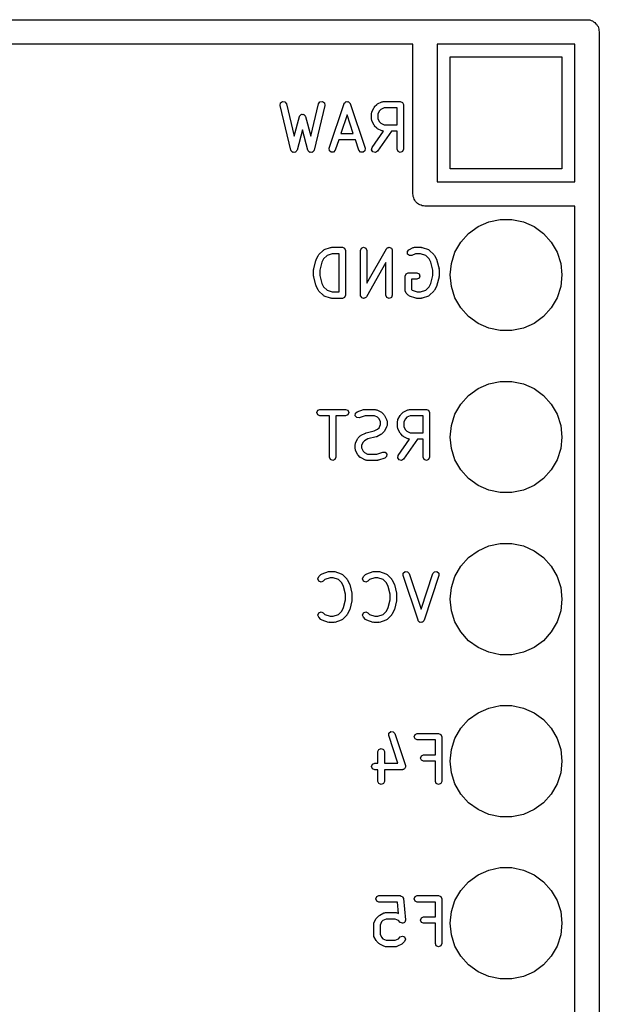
# Model space of a CAD drawing. Extents: x 128.4 to 146.6, y -61.5 to -30.6.
# Tile 4 of 4: x 137.5 to 146.6, y -46 to -30.6. Entities that reach past the tile are written whole.
import ezdxf

# ---------------------------------------------------------------- set-up
doc = ezdxf.new("R2010")
doc.units = 0
doc.layers.add('BLACK', color=7, linetype='CONTINUOUS')

msp = doc.modelspace()

# ---------------------------------------------------------------- linework, layer by layer
at = {"layer": 'BLACK', "linetype": 'CONTINUOUS'}
for p, q in [((128.61, -30.5935), (146.39, -30.5935)), ((146.39, -30.5935), (146.411, -30.5983)), ((146.411, -30.5983), (146.433, -30.5983)), ((146.433, -30.5983), (146.452, -30.6077)), ((146.452, -30.6077), (146.473, -30.6125)), ((146.473, -30.6125), (146.49, -30.6258)), ((146.49, -30.6258), (146.509, -30.6351)), ((146.509, -30.6351), (146.522, -30.652)), ((146.522, -30.652), (146.539, -30.6654)), ((146.539, -30.6654), (146.548, -30.6847)), ((146.548, -30.6847), (146.562, -30.7014)), ((146.562, -30.7014), (146.566, -30.7224)), ((146.566, -30.7224), (146.576, -30.7418)), ((146.576, -30.7418), (146.576, -30.7632)), ((146.576, -30.7632), (146.581, -30.784)), ((146.581, -30.784), (146.581, -61.2643)), ((143.659, -30.9745), (128.8, -30.9745)), ((143.659, -33.324), (143.659, -30.9745)), ((144.04, -30.9745), (144.04, -33.1335)), ((146.2, -30.9745), (144.04, -30.9745)), ((146.2, -33.1335), (146.2, -30.9745)), ((144.244, -32.9303), (144.244, -31.1777)), ((144.244, -31.1777), (145.996, -31.1777)), ((145.996, -31.1777), (145.996, -32.9303)), ((141.581, -31.9362), (141.587, -31.8985)), ((141.748, -32.6362), (141.581, -31.9362)), ((141.587, -31.8985), (141.618, -31.876)), ((141.618, -31.876), (141.656, -31.8821)), ((141.656, -31.8821), (141.679, -31.9131)), ((141.679, -31.9131), (141.799, -32.4203)), ((142.061, -32.4203), (142.181, -31.9131)), ((142.279, -31.9362), (142.112, -32.6362)), ((142.181, -31.9131), (142.204, -31.8821)), ((142.204, -31.8821), (142.242, -31.876)), ((142.242, -31.876), (142.273, -31.8985)), ((142.273, -31.8985), (142.279, -31.9362)), ((142.349, -32.6089), (142.583, -31.9089)), ((142.583, -31.9089), (142.585, -31.906)), ((142.585, -31.9023), (142.597, -31.8919)), ((142.585, -31.906), (142.585, -31.9023)), ((142.597, -31.8919), (142.608, -31.8799)), ((142.608, -31.8799), (142.611, -31.8797)), ((142.611, -31.8797), (142.614, -31.8772)), ((142.614, -31.8772), (142.63, -31.8784)), ((142.63, -31.8784), (142.646, -31.8772)), ((142.646, -31.8772), (142.649, -31.8797)), ((142.649, -31.8797), (142.652, -31.8799)), ((142.652, -31.8799), (142.663, -31.8919)), ((142.663, -31.8919), (142.675, -31.9023)), ((142.675, -31.9023), (142.675, -31.906)), ((142.675, -31.906), (142.677, -31.9089)), ((142.677, -31.9089), (142.911, -32.6089)), ((143.061, -31.956), (143.095, -31.9226)), ((143.095, -31.9226), (143.102, -31.9195)), ((143.102, -31.9195), (143.108, -31.9133)), ((143.108, -31.9133), (143.174, -31.8799)), ((143.174, -31.8799), (143.186, -31.8791)), ((143.186, -31.8791), (143.197, -31.8747)), ((143.197, -31.8747), (143.463, -31.8747)), ((143.463, -31.8747), (143.499, -31.8893)), ((143.499, -31.8893), (143.513, -31.9247)), ((143.513, -31.9247), (143.513, -32.6247)), ((141.887, -32.0996), (141.897, -32.0917)), ((141.897, -32.0917), (141.905, -32.0814)), ((141.905, -32.0814), (141.912, -32.0805)), ((141.912, -32.0805), (141.917, -32.0764)), ((141.917, -32.0764), (141.93, -32.0781)), ((141.93, -32.0781), (141.943, -32.0764)), ((141.943, -32.0764), (141.948, -32.0805)), ((141.948, -32.0805), (141.955, -32.0814)), ((141.955, -32.0814), (141.963, -32.0917)), ((141.963, -32.0917), (141.973, -32.0996)), ((142.63, -32.0828), (142.533, -32.3747)), ((142.727, -32.3747), (142.63, -32.0828)), ((143.013, -32.058), (143.018, -32.0472)), ((143.013, -32.158), (143.013, -32.058)), ((143.018, -32.0472), (143.019, -32.0356)), ((143.019, -32.0356), (143.052, -31.969)), ((143.052, -31.969), (143.058, -31.9636)), ((143.058, -31.9636), (143.061, -31.956)), ((143.138, -32.021), (143.113, -32.0698)), ((143.113, -32.0698), (143.113, -32.1462)), ((143.16, -31.9991), (143.138, -32.021)), ((143.208, -31.9747), (143.16, -31.9991)), ((143.413, -31.9747), (143.208, -31.9747)), ((143.413, -32.2413), (143.413, -31.9747)), ((141.799, -32.4203), (141.882, -32.1118)), ((141.882, -32.1118), (141.886, -32.1064)), ((141.886, -32.1064), (141.887, -32.0996)), ((141.973, -32.0996), (141.974, -32.1064)), ((141.974, -32.1064), (141.978, -32.1118)), ((141.978, -32.1118), (142.061, -32.4203)), ((143.018, -32.1688), (143.013, -32.158)), ((143.019, -32.1804), (143.018, -32.1688)), ((143.052, -32.247), (143.019, -32.1804)), ((143.058, -32.2524), (143.052, -32.247)), ((143.113, -32.1462), (143.138, -32.195)), ((143.138, -32.195), (143.16, -32.2169)), ((143.16, -32.2169), (143.208, -32.2413)), ((143.208, -32.2413), (143.413, -32.2413)), ((141.93, -32.3187), (141.845, -32.6375)), ((142.015, -32.6375), (141.93, -32.3187)), ((142.533, -32.3747), (142.727, -32.3747)), ((143.022, -32.596), (143.201, -32.3413)), ((143.061, -32.26), (143.058, -32.2524)), ((143.095, -32.2934), (143.061, -32.26)), ((143.102, -32.2965), (143.095, -32.2934)), ((143.108, -32.3027), (143.102, -32.2965)), ((143.323, -32.3413), (143.104, -32.6533)), ((143.174, -32.3361), (143.108, -32.3027)), ((143.186, -32.3369), (143.174, -32.3361)), ((143.197, -32.3413), (143.186, -32.3369)), ((143.201, -32.3413), (143.197, -32.3413)), ((143.413, -32.3413), (143.323, -32.3413)), ((143.413, -32.6247), (143.413, -32.3413)), ((142.499, -32.4747), (142.444, -32.6405)), ((142.761, -32.4747), (142.499, -32.4747)), ((142.816, -32.6405), (142.761, -32.4747)), ((141.752, -32.6423), (141.748, -32.6362)), ((141.753, -32.6497), (141.752, -32.6423)), ((141.763, -32.6572), (141.753, -32.6497)), ((141.77, -32.6672), (141.763, -32.6572)), ((141.778, -32.6684), (141.77, -32.6672)), ((141.784, -32.673), (141.778, -32.6684)), ((141.796, -32.6713), (141.784, -32.673)), ((141.808, -32.6733), (141.796, -32.6713)), ((141.814, -32.6689), (141.808, -32.6733)), ((141.822, -32.6679), (141.814, -32.6689)), ((141.829, -32.6581), (141.822, -32.6679)), ((141.839, -32.6509), (141.829, -32.6581)), ((141.84, -32.6435), (141.839, -32.6509)), ((141.845, -32.6375), (141.84, -32.6435)), ((142.02, -32.6435), (142.015, -32.6375)), ((142.021, -32.6509), (142.02, -32.6435)), ((142.031, -32.6581), (142.021, -32.6509)), ((142.038, -32.6679), (142.031, -32.6581)), ((142.046, -32.6689), (142.038, -32.6679)), ((142.052, -32.6733), (142.046, -32.6689)), ((142.064, -32.6713), (142.052, -32.6733)), ((142.076, -32.673), (142.064, -32.6713)), ((142.082, -32.6684), (142.076, -32.673)), ((142.09, -32.6672), (142.082, -32.6684)), ((142.097, -32.6572), (142.09, -32.6672)), ((142.107, -32.6497), (142.097, -32.6572)), ((142.108, -32.6423), (142.107, -32.6497)), ((142.112, -32.6362), (142.108, -32.6423)), ((142.352, -32.647), (142.349, -32.6089)), ((142.381, -32.6721), (142.352, -32.647)), ((142.419, -32.6694), (142.381, -32.6721)), ((142.444, -32.6405), (142.419, -32.6694)), ((142.841, -32.6694), (142.816, -32.6405)), ((142.879, -32.6721), (142.841, -32.6694)), ((142.908, -32.647), (142.879, -32.6721)), ((142.911, -32.6089), (142.908, -32.647)), ((143.014, -32.6334), (143.022, -32.596)), ((143.035, -32.6656), (143.014, -32.6334)), ((143.072, -32.6739), (143.035, -32.6656)), ((143.104, -32.6533), (143.072, -32.6739)), ((143.428, -32.66), (143.413, -32.6247)), ((143.463, -32.6747), (143.428, -32.66)), ((143.499, -32.66), (143.463, -32.6747)), ((143.513, -32.6247), (143.499, -32.66)), ((145.996, -32.9303), (144.244, -32.9303)), ((144.04, -33.1335), (146.2, -33.1335)), ((143.664, -33.3448), (143.659, -33.324)), ((143.664, -33.3662), (143.664, -33.3448)), ((143.674, -33.3856), (143.664, -33.3662)), ((143.678, -33.4066), (143.674, -33.3856)), ((143.692, -33.4233), (143.678, -33.4066)), ((143.701, -33.4426), (143.692, -33.4233)), ((143.718, -33.456), (143.701, -33.4426)), ((143.731, -33.4729), (143.718, -33.456)), ((143.75, -33.4822), (143.731, -33.4729)), ((143.767, -33.4955), (143.75, -33.4822)), ((143.788, -33.5003), (143.767, -33.4955)), ((143.807, -33.5097), (143.788, -33.5003)), ((143.829, -33.5097), (143.807, -33.5097)), ((143.85, -33.5145), (143.829, -33.5097)), ((146.2, -33.5145), (143.85, -33.5145)), ((146.2, -61.0735), (146.2, -33.5145)), ((144.682, -33.8351), (144.849, -33.7606)), ((144.849, -33.7606), (145.028, -33.7225)), ((145.028, -33.7225), (145.212, -33.7225)), ((145.212, -33.7225), (145.391, -33.7606)), ((145.391, -33.7606), (145.558, -33.8351)), ((144.411, -34.0789), (144.534, -33.9428)), ((144.534, -33.9428), (144.682, -33.8351)), ((145.558, -33.8351), (145.706, -33.9428)), ((145.706, -33.9428), (145.829, -34.0789)), ((144.319, -34.2376), (144.411, -34.0789)), ((145.829, -34.0789), (145.921, -34.2376)), ((142.186, -34.2753), (142.253, -34.2086)), ((142.253, -34.2086), (142.263, -34.2042)), ((142.263, -34.2042), (142.272, -34.1966)), ((142.272, -34.1966), (142.372, -34.1632)), ((142.372, -34.1632), (142.38, -34.1638)), ((142.38, -34.1638), (142.388, -34.1607)), ((142.388, -34.1607), (142.555, -34.1607)), ((142.555, -34.1607), (142.59, -34.1753)), ((142.59, -34.1753), (142.605, -34.2107)), ((142.605, -34.2107), (142.605, -34.9107)), ((142.838, -34.2107), (142.853, -34.1753)), ((142.838, -34.9107), (142.838, -34.2107)), ((142.853, -34.1753), (142.888, -34.1607)), ((142.888, -34.1607), (142.923, -34.1753)), ((142.923, -34.1753), (142.938, -34.2107)), ((142.938, -34.7224), (143.245, -34.1859)), ((142.938, -34.2107), (142.938, -34.7224)), ((143.245, -34.1859), (143.25, -34.1817)), ((143.25, -34.1817), (143.253, -34.1753)), ((143.253, -34.1753), (143.265, -34.1704)), ((143.265, -34.1704), (143.275, -34.1624)), ((143.275, -34.1624), (143.282, -34.1633)), ((143.282, -34.1633), (143.288, -34.1607)), ((143.288, -34.1607), (143.3, -34.1656)), ((143.3, -34.1656), (143.313, -34.1673)), ((143.313, -34.1673), (143.317, -34.1727)), ((143.317, -34.1727), (143.323, -34.1753)), ((143.323, -34.1753), (143.328, -34.1873)), ((143.328, -34.1873), (143.336, -34.1975)), ((143.336, -34.1975), (143.335, -34.2043)), ((143.335, -34.2043), (143.338, -34.2107)), ((143.338, -34.2107), (143.338, -34.9107)), ((143.574, -34.2282), (143.599, -34.1993)), ((143.577, -34.2664), (143.574, -34.2282)), ((143.599, -34.1993), (143.666, -34.1659)), ((143.666, -34.1659), (143.677, -34.1651)), ((143.677, -34.1651), (143.688, -34.1607)), ((143.688, -34.1607), (143.788, -34.1607)), ((143.788, -34.1607), (143.796, -34.1638)), ((143.796, -34.1638), (143.804, -34.1632)), ((143.804, -34.1632), (143.904, -34.1966)), ((143.904, -34.1966), (143.913, -34.2042)), ((143.913, -34.2042), (143.923, -34.2086)), ((143.923, -34.2086), (143.99, -34.2753)), ((144.263, -34.4118), (144.319, -34.2376)), ((145.921, -34.2376), (145.977, -34.4118)), ((142.106, -34.4985), (142.139, -34.3652)), ((142.139, -34.3652), (142.143, -34.3606)), ((142.143, -34.355), (142.177, -34.2883)), ((142.143, -34.3606), (142.143, -34.355)), ((142.177, -34.2883), (142.183, -34.2829)), ((142.183, -34.2829), (142.186, -34.2753)), ((142.235, -34.3948), (142.205, -34.5168)), ((142.262, -34.3403), (142.235, -34.3948)), ((142.315, -34.2877), (142.262, -34.3403)), ((142.396, -34.2607), (142.315, -34.2877)), ((142.505, -34.2607), (142.396, -34.2607)), ((142.505, -34.8607), (142.505, -34.2607)), ((143.238, -34.3989), (142.931, -34.9355)), ((143.238, -34.9107), (143.238, -34.3989)), ((143.606, -34.2914), (143.577, -34.2664)), ((143.644, -34.2887), (143.606, -34.2914)), ((143.7, -34.2607), (143.644, -34.2887)), ((143.78, -34.2607), (143.7, -34.2607)), ((143.861, -34.2877), (143.78, -34.2607)), ((143.914, -34.3403), (143.861, -34.2877)), ((143.941, -34.3948), (143.914, -34.3403)), ((143.971, -34.5168), (143.941, -34.3948)), ((143.99, -34.2753), (143.993, -34.2829)), ((143.993, -34.2829), (143.999, -34.2883)), ((143.999, -34.2883), (144.033, -34.355)), ((144.033, -34.355), (144.033, -34.3606)), ((144.033, -34.3606), (144.037, -34.3652)), ((144.037, -34.3652), (144.07, -34.4985)), ((142.105, -34.5107), (142.107, -34.5048)), ((142.105, -34.6107), (142.105, -34.5107)), ((142.107, -34.5048), (142.106, -34.4985)), ((142.205, -34.5168), (142.205, -34.6045)), ((143.553, -34.5753), (143.588, -34.5607)), ((143.588, -34.5607), (143.721, -34.5607)), ((143.721, -34.5607), (143.757, -34.5753)), ((143.971, -34.6045), (143.971, -34.5168)), ((144.07, -34.4985), (144.069, -34.5048)), ((144.069, -34.5048), (144.071, -34.5107)), ((144.071, -34.5107), (144.071, -34.6107)), ((144.244, -34.594), (144.263, -34.4118)), ((145.977, -34.4118), (145.996, -34.594)), ((142.107, -34.6165), (142.105, -34.6107)), ((142.106, -34.6228), (142.107, -34.6165)), ((142.139, -34.7561), (142.106, -34.6228)), ((142.205, -34.6045), (142.235, -34.7265)), ((143.538, -34.6107), (143.553, -34.5753)), ((143.538, -34.844), (143.538, -34.6107)), ((143.721, -34.6607), (143.638, -34.6607)), ((143.638, -34.6607), (143.638, -34.8233)), ((143.757, -34.646), (143.721, -34.6607)), ((143.757, -34.5753), (143.771, -34.6107)), ((143.771, -34.6107), (143.757, -34.646)), ((143.941, -34.7265), (143.971, -34.6045)), ((144.07, -34.6228), (144.037, -34.7561)), ((144.071, -34.6107), (144.069, -34.6165)), ((144.069, -34.6165), (144.07, -34.6228)), ((144.263, -34.7762), (144.244, -34.594)), ((145.996, -34.594), (145.977, -34.7762)), ((142.143, -34.7607), (142.139, -34.7561)), ((142.143, -34.7664), (142.143, -34.7607)), ((142.177, -34.833), (142.143, -34.7664)), ((142.183, -34.8384), (142.177, -34.833)), ((142.186, -34.846), (142.183, -34.8384)), ((142.253, -34.9127), (142.186, -34.846)), ((142.235, -34.7265), (142.262, -34.781)), ((142.262, -34.781), (142.315, -34.8336)), ((142.315, -34.8336), (142.396, -34.8607)), ((142.396, -34.8607), (142.505, -34.8607)), ((143.553, -34.8794), (143.538, -34.844)), ((143.638, -34.8233), (143.648, -34.8336)), ((143.648, -34.8336), (143.729, -34.8607)), ((143.729, -34.8607), (143.78, -34.8607)), ((143.78, -34.8607), (143.861, -34.8336)), ((143.861, -34.8336), (143.914, -34.781)), ((143.914, -34.781), (143.941, -34.7265)), ((143.99, -34.846), (143.923, -34.9127)), ((143.993, -34.8384), (143.99, -34.846)), ((143.999, -34.833), (143.993, -34.8384)), ((144.033, -34.7664), (143.999, -34.833)), ((144.037, -34.7561), (144.033, -34.7607)), ((144.033, -34.7607), (144.033, -34.7664)), ((144.319, -34.9504), (144.263, -34.7762)), ((145.977, -34.7762), (145.921, -34.9504)), ((142.263, -34.9171), (142.253, -34.9127)), ((142.272, -34.9248), (142.263, -34.9171)), ((142.372, -34.9581), (142.272, -34.9248)), ((142.38, -34.9575), (142.372, -34.9581)), ((142.388, -34.9607), (142.38, -34.9575)), ((142.555, -34.9607), (142.388, -34.9607)), ((142.59, -34.946), (142.555, -34.9607)), ((142.605, -34.9107), (142.59, -34.946)), ((142.841, -34.917), (142.838, -34.9107)), ((142.84, -34.9238), (142.841, -34.917)), ((142.848, -34.9341), (142.84, -34.9238)), ((142.853, -34.946), (142.848, -34.9341)), ((142.859, -34.9486), (142.853, -34.946)), ((142.863, -34.9541), (142.859, -34.9486)), ((142.876, -34.9557), (142.863, -34.9541)), ((142.888, -34.9607), (142.876, -34.9557)), ((142.894, -34.958), (142.888, -34.9607)), ((142.901, -34.9589), (142.894, -34.958)), ((142.911, -34.951), (142.901, -34.9589)), ((142.923, -34.946), (142.911, -34.951)), ((142.926, -34.9397), (142.923, -34.946)), ((142.931, -34.9355), (142.926, -34.9397)), ((143.253, -34.946), (143.238, -34.9107)), ((143.288, -34.9607), (143.253, -34.946)), ((143.323, -34.946), (143.288, -34.9607)), ((143.338, -34.9107), (143.323, -34.946)), ((143.586, -34.9127), (143.553, -34.8794)), ((143.597, -34.9171), (143.586, -34.9127)), ((143.606, -34.9248), (143.597, -34.9171)), ((143.706, -34.9581), (143.606, -34.9248)), ((143.714, -34.9575), (143.706, -34.9581)), ((143.721, -34.9607), (143.714, -34.9575)), ((143.788, -34.9607), (143.721, -34.9607)), ((143.796, -34.9575), (143.788, -34.9607)), ((143.804, -34.9581), (143.796, -34.9575)), ((143.904, -34.9248), (143.804, -34.9581)), ((143.913, -34.9171), (143.904, -34.9248)), ((143.923, -34.9127), (143.913, -34.9171)), ((144.411, -35.1091), (144.319, -34.9504)), ((145.921, -34.9504), (145.829, -35.1091)), ((144.534, -35.2452), (144.411, -35.1091)), ((145.829, -35.1091), (145.706, -35.2452)), ((144.682, -35.3529), (144.534, -35.2452)), ((145.706, -35.2452), (145.558, -35.3529)), ((144.849, -35.4274), (144.682, -35.3529)), ((145.028, -35.4655), (144.849, -35.4274)), ((145.212, -35.4655), (145.028, -35.4655)), ((145.391, -35.4274), (145.212, -35.4655)), ((145.558, -35.3529), (145.391, -35.4274)), ((144.534, -36.4828), (144.682, -36.3751)), ((144.682, -36.3751), (144.849, -36.3006)), ((144.849, -36.3006), (145.028, -36.2625)), ((145.028, -36.2625), (145.212, -36.2625)), ((145.212, -36.2625), (145.391, -36.3006)), ((145.391, -36.3006), (145.558, -36.3751)), ((145.558, -36.3751), (145.706, -36.4828)), ((144.411, -36.6189), (144.534, -36.4828)), ((145.706, -36.4828), (145.829, -36.6189)), ((142.155, -36.7507), (142.169, -36.7153)), ((142.169, -36.7153), (142.205, -36.7007)), ((142.205, -36.7007), (142.605, -36.7007)), ((142.605, -36.7007), (142.64, -36.7153)), ((142.64, -36.7153), (142.655, -36.7507)), ((142.789, -36.7366), (142.889, -36.7032)), ((142.889, -36.7032), (142.897, -36.7038)), ((142.897, -36.7038), (142.905, -36.7007)), ((142.905, -36.7007), (143.071, -36.7007)), ((143.071, -36.7007), (143.082, -36.7051)), ((143.082, -36.7051), (143.094, -36.7059)), ((143.094, -36.7059), (143.16, -36.7393)), ((143.516, -36.7393), (143.582, -36.7059)), ((143.582, -36.7059), (143.594, -36.7051)), ((143.594, -36.7051), (143.605, -36.7007)), ((143.605, -36.7007), (143.871, -36.7007)), ((143.871, -36.7007), (143.907, -36.7153)), ((143.907, -36.7153), (143.921, -36.7507)), ((144.319, -36.7776), (144.411, -36.6189)), ((145.829, -36.6189), (145.921, -36.7776)), ((142.169, -36.786), (142.155, -36.7507)), ((142.205, -36.8007), (142.169, -36.786)), ((142.355, -36.8007), (142.205, -36.8007)), ((142.355, -37.4507), (142.355, -36.8007)), ((142.605, -36.8007), (142.455, -36.8007)), ((142.455, -36.8007), (142.455, -37.4507)), ((142.64, -36.786), (142.605, -36.8007)), ((142.655, -36.7507), (142.64, -36.786)), ((142.757, -36.7998), (142.76, -36.7616)), ((142.782, -36.8287), (142.757, -36.7998)), ((142.76, -36.7616), (142.789, -36.7366)), ((142.82, -36.8314), (142.782, -36.8287)), ((142.913, -36.8007), (142.82, -36.8314)), ((143.06, -36.8007), (142.913, -36.8007)), ((143.108, -36.8251), (143.06, -36.8007)), ((143.13, -36.847), (143.108, -36.8251)), ((143.155, -36.8958), (143.13, -36.847)), ((143.16, -36.7393), (143.166, -36.7455)), ((143.166, -36.7455), (143.173, -36.7486)), ((143.173, -36.7486), (143.207, -36.782)), ((143.207, -36.782), (143.21, -36.7896)), ((143.21, -36.7896), (143.216, -36.795)), ((143.216, -36.795), (143.249, -36.8616)), ((143.249, -36.8616), (143.25, -36.8732)), ((143.25, -36.8732), (143.255, -36.884)), ((143.421, -36.884), (143.426, -36.8732)), ((143.426, -36.8732), (143.427, -36.8616)), ((143.427, -36.8616), (143.46, -36.795)), ((143.46, -36.795), (143.466, -36.7896)), ((143.466, -36.7896), (143.469, -36.782)), ((143.469, -36.782), (143.503, -36.7486)), ((143.503, -36.7486), (143.51, -36.7455)), ((143.51, -36.7455), (143.516, -36.7393)), ((143.546, -36.847), (143.521, -36.8958)), ((143.568, -36.8251), (143.546, -36.847)), ((143.616, -36.8007), (143.568, -36.8251)), ((143.821, -36.8007), (143.616, -36.8007)), ((143.821, -37.0673), (143.821, -36.8007)), ((143.921, -36.7507), (143.921, -37.4507)), ((144.263, -36.9518), (144.319, -36.7776)), ((145.921, -36.7776), (145.977, -36.9518)), ((143.054, -37.0368), (143.108, -37.0096)), ((143.108, -37.0096), (143.13, -36.9877)), ((143.13, -36.9877), (143.155, -36.9389)), ((143.155, -36.9389), (143.155, -36.8958)), ((143.249, -36.973), (143.216, -37.0397)), ((143.25, -36.9614), (143.249, -36.973)), ((143.255, -36.9507), (143.25, -36.9614)), ((143.255, -36.884), (143.255, -36.9507)), ((143.421, -36.984), (143.421, -36.884)), ((143.426, -36.9948), (143.421, -36.984)), ((143.427, -37.0064), (143.426, -36.9948)), ((143.46, -37.073), (143.427, -37.0064)), ((143.521, -36.8958), (143.521, -36.9722)), ((143.521, -36.9722), (143.546, -37.021)), ((143.546, -37.021), (143.568, -37.0429)), ((144.244, -37.134), (144.263, -36.9518)), ((145.977, -36.9518), (145.996, -37.134)), ((142.76, -37.2283), (142.793, -37.1616)), ((142.793, -37.1616), (142.799, -37.1562)), ((142.799, -37.1562), (142.803, -37.1486)), ((142.803, -37.1486), (142.836, -37.1153)), ((142.836, -37.1153), (142.844, -37.1122)), ((142.844, -37.1122), (142.849, -37.1059)), ((142.849, -37.1059), (142.916, -37.0726)), ((142.955, -37.1645), (142.901, -37.1918)), ((142.916, -37.0726), (142.921, -37.0722)), ((142.921, -37.0722), (142.926, -37.0688)), ((142.926, -37.0688), (143.054, -37.0368)), ((143.083, -37.1325), (142.955, -37.1645)), ((143.088, -37.1291), (143.083, -37.1325)), ((143.094, -37.1287), (143.088, -37.1291)), ((143.16, -37.0954), (143.094, -37.1287)), ((143.166, -37.0892), (143.16, -37.0954)), ((143.173, -37.086), (143.166, -37.0892)), ((143.207, -37.0527), (143.173, -37.086)), ((143.21, -37.0451), (143.207, -37.0527)), ((143.216, -37.0397), (143.21, -37.0451)), ((143.43, -37.422), (143.609, -37.1673)), ((143.466, -37.0784), (143.46, -37.073)), ((143.469, -37.086), (143.466, -37.0784)), ((143.503, -37.1194), (143.469, -37.086)), ((143.51, -37.1225), (143.503, -37.1194)), ((143.516, -37.1287), (143.51, -37.1225)), ((143.731, -37.1673), (143.512, -37.4793)), ((143.582, -37.1621), (143.516, -37.1287)), ((143.568, -37.0429), (143.616, -37.0673)), ((143.594, -37.1629), (143.582, -37.1621)), ((143.605, -37.1673), (143.594, -37.1629)), ((143.609, -37.1673), (143.605, -37.1673)), ((143.616, -37.0673), (143.821, -37.0673)), ((143.821, -37.1673), (143.731, -37.1673)), ((143.821, -37.4507), (143.821, -37.1673)), ((144.263, -37.3162), (144.244, -37.134)), ((145.996, -37.134), (145.977, -37.3162)), ((142.755, -37.2507), (142.759, -37.2399)), ((142.755, -37.3173), (142.755, -37.2507)), ((142.759, -37.3281), (142.755, -37.3173)), ((142.759, -37.2399), (142.76, -37.2283)), ((142.76, -37.3397), (142.759, -37.3281)), ((142.793, -37.4064), (142.76, -37.3397)), ((142.879, -37.2136), (142.855, -37.2625)), ((142.855, -37.2625), (142.855, -37.3055)), ((142.855, -37.3055), (142.879, -37.3544)), ((142.901, -37.1918), (142.879, -37.2136)), ((144.319, -37.4904), (144.263, -37.3162)), ((145.977, -37.3162), (145.921, -37.4904)), ((142.369, -37.486), (142.355, -37.4507)), ((142.405, -37.5007), (142.369, -37.486)), ((142.44, -37.486), (142.405, -37.5007)), ((142.455, -37.4507), (142.44, -37.486)), ((142.799, -37.4118), (142.793, -37.4064)), ((142.803, -37.4194), (142.799, -37.4118)), ((142.836, -37.4527), (142.803, -37.4194)), ((142.844, -37.4558), (142.836, -37.4527)), ((142.849, -37.4621), (142.844, -37.4558)), ((142.916, -37.4954), (142.849, -37.4621)), ((142.879, -37.3544), (142.901, -37.3762)), ((142.901, -37.3762), (142.95, -37.4007)), ((142.927, -37.4962), (142.916, -37.4954)), ((142.95, -37.4007), (143.097, -37.4007)), ((143.097, -37.4007), (143.189, -37.3699)), ((143.22, -37.4648), (143.12, -37.4981)), ((143.189, -37.3699), (143.227, -37.3726)), ((143.249, -37.4397), (143.22, -37.4648)), ((143.227, -37.3726), (143.252, -37.4015)), ((143.252, -37.4015), (143.249, -37.4397)), ((143.422, -37.4594), (143.43, -37.422)), ((143.443, -37.4916), (143.422, -37.4594)), ((143.48, -37.4999), (143.443, -37.4916)), ((143.512, -37.4793), (143.48, -37.4999)), ((143.836, -37.486), (143.821, -37.4507)), ((143.871, -37.5007), (143.836, -37.486)), ((143.907, -37.486), (143.871, -37.5007)), ((143.921, -37.4507), (143.907, -37.486)), ((144.411, -37.6491), (144.319, -37.4904)), ((145.921, -37.4904), (145.829, -37.6491)), ((142.938, -37.5007), (142.927, -37.4962)), ((143.105, -37.5007), (142.938, -37.5007)), ((143.112, -37.4975), (143.105, -37.5007)), ((143.12, -37.4981), (143.112, -37.4975)), ((144.534, -37.7852), (144.411, -37.6491)), ((145.829, -37.6491), (145.706, -37.7852)), ((144.682, -37.8929), (144.534, -37.7852)), ((145.706, -37.7852), (145.558, -37.8929)), ((144.849, -37.9674), (144.682, -37.8929)), ((145.558, -37.8929), (145.391, -37.9674)), ((145.028, -38.0055), (144.849, -37.9674)), ((145.212, -38.0055), (145.028, -38.0055)), ((145.391, -37.9674), (145.212, -38.0055)), ((144.682, -38.9151), (144.849, -38.8406)), ((144.849, -38.8406), (145.028, -38.8025)), ((145.028, -38.8025), (145.212, -38.8025)), ((145.212, -38.8025), (145.391, -38.8406)), ((145.391, -38.8406), (145.558, -38.9151)), ((144.411, -39.1589), (144.534, -39.0228)), ((144.534, -39.0228), (144.682, -38.9151)), ((145.558, -38.9151), (145.706, -39.0228)), ((145.706, -39.0228), (145.829, -39.1589)), ((144.319, -39.3176), (144.411, -39.1589)), ((145.829, -39.1589), (145.921, -39.3176)), ((142.171, -39.3573), (142.186, -39.322)), ((142.186, -39.322), (142.219, -39.2886)), ((142.219, -39.2886), (142.23, -39.2842)), ((142.23, -39.2842), (142.239, -39.2766)), ((142.239, -39.2766), (142.339, -39.2432)), ((142.363, -39.3407), (142.282, -39.3677)), ((142.339, -39.2432), (142.347, -39.2438)), ((142.347, -39.2438), (142.355, -39.2407)), ((142.355, -39.2407), (142.421, -39.2407)), ((142.413, -39.3407), (142.363, -39.3407)), ((142.494, -39.3677), (142.413, -39.3407)), ((142.421, -39.2407), (142.429, -39.2438)), ((142.429, -39.2438), (142.437, -39.2432)), ((142.437, -39.2432), (142.537, -39.2766)), ((142.537, -39.2766), (142.546, -39.2842)), ((142.546, -39.2842), (142.557, -39.2886)), ((142.557, -39.2886), (142.623, -39.3553)), ((142.871, -39.3573), (142.886, -39.322)), ((142.886, -39.322), (142.919, -39.2886)), ((142.919, -39.2886), (142.93, -39.2842)), ((142.93, -39.2842), (142.939, -39.2766)), ((142.939, -39.2766), (143.039, -39.2432)), ((143.063, -39.3407), (142.982, -39.3677)), ((143.039, -39.2432), (143.047, -39.2438)), ((143.047, -39.2438), (143.055, -39.2407)), ((143.055, -39.2407), (143.121, -39.2407)), ((143.113, -39.3407), (143.063, -39.3407)), ((143.194, -39.3677), (143.113, -39.3407)), ((143.121, -39.2407), (143.129, -39.2438)), ((143.129, -39.2438), (143.137, -39.2432)), ((143.137, -39.2432), (143.237, -39.2766)), ((143.237, -39.2766), (143.246, -39.2842)), ((143.246, -39.2842), (143.257, -39.2886)), ((143.257, -39.2886), (143.323, -39.3553)), ((143.507, -39.3065), (143.51, -39.2683)), ((143.741, -40.0065), (143.507, -39.3065)), ((143.51, -39.2683), (143.539, -39.2432)), ((143.539, -39.2432), (143.577, -39.2459)), ((143.577, -39.2459), (143.602, -39.2749)), ((143.602, -39.2749), (143.788, -39.8326)), ((143.788, -39.8326), (143.974, -39.2749)), ((144.069, -39.3065), (143.835, -40.0065)), ((143.974, -39.2749), (143.999, -39.2459)), ((143.999, -39.2459), (144.037, -39.2432)), ((144.037, -39.2432), (144.066, -39.2683)), ((144.066, -39.2683), (144.069, -39.3065)), ((144.263, -39.4918), (144.319, -39.3176)), ((145.921, -39.3176), (145.977, -39.4918)), ((142.186, -39.3927), (142.171, -39.3573)), ((142.221, -39.4073), (142.186, -39.3927)), ((142.257, -39.3927), (142.221, -39.4073)), ((142.282, -39.3677), (142.257, -39.3927)), ((142.547, -39.4203), (142.494, -39.3677)), ((142.574, -39.4748), (142.547, -39.4203)), ((142.605, -39.5968), (142.574, -39.4748)), ((142.623, -39.3553), (142.627, -39.3629)), ((142.627, -39.3629), (142.633, -39.3683)), ((142.633, -39.3683), (142.666, -39.435)), ((142.666, -39.435), (142.666, -39.4406)), ((142.666, -39.4406), (142.67, -39.4452)), ((142.67, -39.4452), (142.703, -39.5785)), ((142.886, -39.3927), (142.871, -39.3573)), ((142.921, -39.4073), (142.886, -39.3927)), ((142.957, -39.3927), (142.921, -39.4073)), ((142.982, -39.3677), (142.957, -39.3927)), ((143.247, -39.4203), (143.194, -39.3677)), ((143.274, -39.4748), (143.247, -39.4203)), ((143.305, -39.5968), (143.274, -39.4748)), ((143.323, -39.3553), (143.327, -39.3629)), ((143.327, -39.3629), (143.333, -39.3683)), ((143.333, -39.3683), (143.366, -39.435)), ((143.366, -39.435), (143.366, -39.4406)), ((143.366, -39.4406), (143.37, -39.4452)), ((143.37, -39.4452), (143.403, -39.5785)), ((144.244, -39.674), (144.263, -39.4918)), ((145.977, -39.4918), (145.996, -39.674)), ((142.605, -39.6845), (142.605, -39.5968)), ((142.703, -39.5785), (142.702, -39.5848)), ((142.702, -39.5848), (142.705, -39.5907)), ((142.705, -39.5907), (142.705, -39.6907)), ((143.305, -39.6845), (143.305, -39.5968)), ((143.403, -39.5785), (143.402, -39.5848)), ((143.402, -39.5848), (143.405, -39.5907)), ((143.405, -39.5907), (143.405, -39.6907)), ((142.547, -39.861), (142.574, -39.8065)), ((142.574, -39.8065), (142.605, -39.6845)), ((142.703, -39.7028), (142.67, -39.8361)), ((142.705, -39.6907), (142.702, -39.6965)), ((142.702, -39.6965), (142.703, -39.7028)), ((143.247, -39.861), (143.274, -39.8065)), ((143.274, -39.8065), (143.305, -39.6845)), ((143.403, -39.7028), (143.37, -39.8361)), ((143.405, -39.6907), (143.402, -39.6965)), ((143.402, -39.6965), (143.403, -39.7028)), ((144.263, -39.8562), (144.244, -39.674)), ((145.996, -39.674), (145.977, -39.8562)), ((142.171, -39.924), (142.186, -39.8886)), ((142.186, -39.9594), (142.171, -39.924)), ((142.186, -39.8886), (142.221, -39.874)), ((142.219, -39.9927), (142.186, -39.9594)), ((142.221, -39.874), (142.257, -39.8886)), ((142.257, -39.8886), (142.282, -39.9136)), ((142.282, -39.9136), (142.363, -39.9407)), ((142.363, -39.9407), (142.413, -39.9407)), ((142.413, -39.9407), (142.494, -39.9136)), ((142.494, -39.9136), (142.547, -39.861)), ((142.623, -39.926), (142.557, -39.9927)), ((142.627, -39.9184), (142.623, -39.926)), ((142.633, -39.913), (142.627, -39.9184)), ((142.666, -39.8464), (142.633, -39.913)), ((142.67, -39.8361), (142.666, -39.8407)), ((142.666, -39.8407), (142.666, -39.8464)), ((142.871, -39.924), (142.886, -39.8886)), ((142.886, -39.9594), (142.871, -39.924)), ((142.886, -39.8886), (142.921, -39.874)), ((142.919, -39.9927), (142.886, -39.9594)), ((142.921, -39.874), (142.957, -39.8886)), ((142.957, -39.8886), (142.982, -39.9136)), ((142.982, -39.9136), (143.063, -39.9407)), ((143.063, -39.9407), (143.113, -39.9407)), ((143.113, -39.9407), (143.194, -39.9136)), ((143.194, -39.9136), (143.247, -39.861)), ((143.323, -39.926), (143.257, -39.9927)), ((143.327, -39.9184), (143.323, -39.926)), ((143.333, -39.913), (143.327, -39.9184)), ((143.366, -39.8464), (143.333, -39.913)), ((143.37, -39.8361), (143.366, -39.8407)), ((143.366, -39.8407), (143.366, -39.8464)), ((144.319, -40.0304), (144.263, -39.8562)), ((145.977, -39.8562), (145.921, -40.0304)), ((142.23, -39.9971), (142.219, -39.9927)), ((142.239, -40.0048), (142.23, -39.9971)), ((142.339, -40.0381), (142.239, -40.0048)), ((142.347, -40.0375), (142.339, -40.0381)), ((142.355, -40.0407), (142.347, -40.0375)), ((142.421, -40.0407), (142.355, -40.0407)), ((142.429, -40.0375), (142.421, -40.0407)), ((142.437, -40.0381), (142.429, -40.0375)), ((142.537, -40.0048), (142.437, -40.0381)), ((142.546, -39.9971), (142.537, -40.0048)), ((142.557, -39.9927), (142.546, -39.9971)), ((142.93, -39.9971), (142.919, -39.9927)), ((142.939, -40.0048), (142.93, -39.9971)), ((143.039, -40.0381), (142.939, -40.0048)), ((143.047, -40.0375), (143.039, -40.0381)), ((143.055, -40.0407), (143.047, -40.0375)), ((143.121, -40.0407), (143.055, -40.0407)), ((143.129, -40.0375), (143.121, -40.0407)), ((143.137, -40.0381), (143.129, -40.0375)), ((143.237, -40.0048), (143.137, -40.0381)), ((143.246, -39.9971), (143.237, -40.0048)), ((143.257, -39.9927), (143.246, -39.9971)), ((143.743, -40.0093), (143.741, -40.0065)), ((143.743, -40.013), (143.743, -40.0093)), ((143.755, -40.0234), (143.743, -40.013)), ((143.766, -40.0354), (143.755, -40.0234)), ((143.769, -40.0357), (143.766, -40.0354)), ((143.772, -40.0381), (143.769, -40.0357)), ((143.788, -40.037), (143.772, -40.0381)), ((143.804, -40.0381), (143.788, -40.037)), ((143.807, -40.0357), (143.804, -40.0381)), ((143.81, -40.0354), (143.807, -40.0357)), ((143.821, -40.0234), (143.81, -40.0354)), ((143.833, -40.013), (143.821, -40.0234)), ((143.835, -40.0065), (143.833, -40.0093)), ((143.833, -40.0093), (143.833, -40.013)), ((144.411, -40.1891), (144.319, -40.0304)), ((145.921, -40.0304), (145.829, -40.1891)), ((144.534, -40.3252), (144.411, -40.1891)), ((145.829, -40.1891), (145.706, -40.3252)), ((144.682, -40.4329), (144.534, -40.3252)), ((145.706, -40.3252), (145.558, -40.4329)), ((144.849, -40.5074), (144.682, -40.4329)), ((145.028, -40.5455), (144.849, -40.5074)), ((145.212, -40.5455), (145.028, -40.5455)), ((145.391, -40.5074), (145.212, -40.5455)), ((145.558, -40.4329), (145.391, -40.5074)), ((144.849, -41.3806), (145.028, -41.3425)), ((145.028, -41.3425), (145.212, -41.3425)), ((145.212, -41.3425), (145.391, -41.3806)), ((144.534, -41.5628), (144.682, -41.4551)), ((144.682, -41.4551), (144.849, -41.3806)), ((145.391, -41.3806), (145.558, -41.4551)), ((145.558, -41.4551), (145.706, -41.5628)), ((144.411, -41.6989), (144.534, -41.5628)), ((145.706, -41.5628), (145.829, -41.6989)), ((143.282, -41.8131), (143.285, -41.775)), ((143.427, -42.2473), (143.282, -41.8131)), ((143.285, -41.775), (143.314, -41.7499)), ((143.314, -41.7499), (143.352, -41.7526)), ((143.352, -41.7526), (143.377, -41.7815)), ((143.377, -41.7815), (143.543, -42.2815)), ((143.679, -41.8307), (143.694, -41.7953)), ((143.694, -41.7953), (143.729, -41.7807)), ((143.729, -41.7807), (144.063, -41.7807)), ((144.063, -41.7807), (144.098, -41.7953)), ((144.098, -41.7953), (144.113, -41.8307)), ((144.319, -41.8576), (144.411, -41.6989)), ((145.829, -41.6989), (145.921, -41.8576)), ((143.694, -41.866), (143.679, -41.8307)), ((143.729, -41.8807), (143.694, -41.866)), ((144.013, -41.8807), (143.729, -41.8807)), ((144.013, -42.114), (144.013, -41.8807)), ((144.113, -41.8307), (144.113, -42.5307)), ((144.263, -42.0318), (144.319, -41.8576)), ((145.921, -41.8576), (145.977, -42.0318)), ((143.113, -42.064), (143.127, -42.0286)), ((143.113, -42.2473), (143.113, -42.064)), ((143.127, -42.0286), (143.163, -42.014)), ((143.163, -42.014), (143.198, -42.0286)), ((143.198, -42.0286), (143.213, -42.064)), ((143.213, -42.064), (143.213, -42.2473)), ((143.794, -42.1286), (143.829, -42.114)), ((143.829, -42.114), (144.013, -42.114)), ((144.244, -42.214), (144.263, -42.0318)), ((145.977, -42.0318), (145.996, -42.214)), ((143.013, -42.2973), (143.027, -42.262)), ((143.027, -42.262), (143.063, -42.2473)), ((143.063, -42.2473), (143.113, -42.2473)), ((143.213, -42.2473), (143.427, -42.2473)), ((143.779, -42.164), (143.794, -42.1286)), ((143.794, -42.1994), (143.779, -42.164)), ((143.829, -42.214), (143.794, -42.1994)), ((144.013, -42.214), (143.829, -42.214)), ((144.013, -42.5307), (144.013, -42.214)), ((144.263, -42.3962), (144.244, -42.214)), ((145.996, -42.214), (145.977, -42.3962)), ((143.027, -42.3327), (143.013, -42.2973)), ((143.063, -42.3473), (143.027, -42.3327)), ((143.113, -42.3473), (143.063, -42.3473)), ((143.113, -42.5307), (143.113, -42.3473)), ((143.496, -42.3473), (143.213, -42.3473)), ((143.213, -42.3473), (143.213, -42.5307)), ((143.504, -42.3442), (143.496, -42.3473)), ((143.512, -42.3448), (143.504, -42.3442)), ((143.521, -42.3371), (143.512, -42.3448)), ((143.531, -42.3327), (143.521, -42.3371)), ((143.535, -42.3251), (143.531, -42.3327)), ((143.541, -42.3197), (143.535, -42.3251)), ((143.542, -42.3081), (143.541, -42.3197)), ((143.546, -42.2973), (143.542, -42.3081)), ((143.543, -42.2815), (143.543, -42.2897)), ((143.543, -42.2897), (143.546, -42.2973)), ((144.319, -42.5704), (144.263, -42.3962)), ((145.977, -42.3962), (145.921, -42.5704)), ((143.127, -42.566), (143.113, -42.5307)), ((143.163, -42.5807), (143.127, -42.566)), ((143.198, -42.566), (143.163, -42.5807)), ((143.213, -42.5307), (143.198, -42.566)), ((144.027, -42.566), (144.013, -42.5307)), ((144.063, -42.5807), (144.027, -42.566)), ((144.098, -42.566), (144.063, -42.5807)), ((144.113, -42.5307), (144.098, -42.566)), ((144.411, -42.7291), (144.319, -42.5704)), ((145.921, -42.5704), (145.829, -42.7291)), ((144.534, -42.8652), (144.411, -42.7291)), ((145.829, -42.7291), (145.706, -42.8652)), ((144.682, -42.9729), (144.534, -42.8652)), ((145.706, -42.8652), (145.558, -42.9729)), ((144.849, -43.0474), (144.682, -42.9729)), ((145.028, -43.0855), (144.849, -43.0474)), ((145.391, -43.0474), (145.212, -43.0855)), ((145.558, -42.9729), (145.391, -43.0474)), ((145.212, -43.0855), (145.028, -43.0855)), ((144.682, -43.9951), (144.849, -43.9206)), ((144.849, -43.9206), (145.028, -43.8825)), ((145.028, -43.8825), (145.212, -43.8825)), ((145.212, -43.8825), (145.391, -43.9206)), ((145.391, -43.9206), (145.558, -43.9951)), ((144.411, -44.2389), (144.534, -44.1028)), ((144.534, -44.1028), (144.682, -43.9951)), ((145.558, -43.9951), (145.706, -44.1028)), ((145.706, -44.1028), (145.829, -44.2389)), ((144.319, -44.3976), (144.411, -44.2389)), ((145.829, -44.2389), (145.921, -44.3976)), ((143.079, -44.3707), (143.094, -44.3353)), ((143.094, -44.406), (143.079, -44.3707)), ((143.094, -44.3353), (143.129, -44.3207)), ((143.129, -44.4207), (143.094, -44.406)), ((143.129, -44.3207), (143.463, -44.3207)), ((143.417, -44.4207), (143.129, -44.4207)), ((143.435, -44.6012), (143.417, -44.4207)), ((143.463, -44.3207), (143.478, -44.3271)), ((143.478, -44.3271), (143.494, -44.332)), ((143.494, -44.332), (143.496, -44.3343)), ((143.496, -44.3343), (143.498, -44.3353)), ((143.498, -44.3353), (143.504, -44.3509)), ((143.504, -44.3509), (143.512, -44.3657)), ((143.512, -44.3657), (143.546, -44.699)), ((143.679, -44.3707), (143.694, -44.3353)), ((143.694, -44.406), (143.679, -44.3707)), ((143.694, -44.3353), (143.729, -44.3207)), ((143.729, -44.4207), (143.694, -44.406)), ((143.729, -44.3207), (144.063, -44.3207)), ((144.013, -44.4207), (143.729, -44.4207)), ((144.013, -44.654), (144.013, -44.4207)), ((144.063, -44.3207), (144.098, -44.3353)), ((144.098, -44.3353), (144.113, -44.3707)), ((144.113, -44.3707), (144.113, -45.0707)), ((144.263, -44.5718), (144.319, -44.3976)), ((145.921, -44.3976), (145.977, -44.5718)), ((143.14, -44.6259), (143.207, -44.5926)), ((143.207, -44.5926), (143.219, -44.5918)), ((143.219, -44.5918), (143.229, -44.5873)), ((143.229, -44.5873), (143.396, -44.5873)), ((143.396, -44.5873), (143.407, -44.5918)), ((143.407, -44.5918), (143.418, -44.5926)), ((143.418, -44.5926), (143.435, -44.6012)), ((144.244, -44.754), (144.263, -44.5718)), ((145.977, -44.5718), (145.996, -44.754)), ((143.05, -44.7599), (143.051, -44.7483)), ((143.051, -44.7483), (143.085, -44.6816)), ((143.085, -44.6816), (143.091, -44.6762)), ((143.091, -44.6762), (143.094, -44.6686)), ((143.094, -44.6686), (143.127, -44.6353)), ((143.127, -44.6353), (143.135, -44.6322)), ((143.135, -44.6322), (143.14, -44.6259)), ((143.17, -44.7336), (143.146, -44.7825)), ((143.192, -44.7118), (143.17, -44.7336)), ((143.241, -44.6873), (143.192, -44.7118)), ((143.384, -44.6873), (143.241, -44.6873)), ((143.433, -44.7118), (143.384, -44.6873)), ((143.461, -44.7394), (143.433, -44.7118)), ((143.463, -44.7404), (143.461, -44.7394)), ((143.464, -44.7427), (143.463, -44.7404)), ((143.48, -44.7476), (143.464, -44.7427)), ((143.496, -44.754), (143.48, -44.7476)), ((143.516, -44.7458), (143.501, -44.7538)), ((143.531, -44.7394), (143.516, -44.7458)), ((143.532, -44.7369), (143.531, -44.7394)), ((143.535, -44.7357), (143.532, -44.7369)), ((143.54, -44.7195), (143.535, -44.7357)), ((143.546, -44.704), (143.54, -44.7195)), ((143.546, -44.699), (143.545, -44.7016)), ((143.545, -44.7016), (143.546, -44.704)), ((143.779, -44.704), (143.794, -44.6686)), ((143.794, -44.7394), (143.779, -44.704)), ((143.794, -44.6686), (143.829, -44.654)), ((143.829, -44.754), (143.794, -44.7394)), ((143.829, -44.654), (144.013, -44.654)), ((143.046, -44.7707), (143.05, -44.7599)), ((143.046, -44.9373), (143.046, -44.7707)), ((143.146, -44.7825), (143.146, -44.9255)), ((143.498, -44.753), (143.496, -44.754)), ((143.501, -44.7538), (143.498, -44.753)), ((144.013, -44.754), (143.829, -44.754)), ((144.013, -45.0707), (144.013, -44.754)), ((144.263, -44.9362), (144.244, -44.754)), ((145.996, -44.754), (145.977, -44.9362)), ((143.05, -44.9481), (143.046, -44.9373)), ((143.051, -44.9597), (143.05, -44.9481)), ((143.085, -45.0264), (143.051, -44.9597)), ((143.091, -45.0318), (143.085, -45.0264)), ((143.094, -45.0394), (143.091, -45.0318)), ((143.127, -45.0727), (143.094, -45.0394)), ((143.146, -44.9255), (143.17, -44.9744)), ((143.17, -44.9744), (143.192, -44.9962)), ((143.192, -44.9962), (143.241, -45.0207)), ((143.241, -45.0207), (143.384, -45.0207)), ((143.384, -45.0207), (143.433, -44.9962)), ((143.433, -44.9962), (143.461, -44.9686)), ((143.461, -44.9686), (143.496, -44.954)), ((143.496, -44.954), (143.531, -44.9686)), ((143.531, -45.0394), (143.498, -45.0727)), ((143.531, -44.9686), (143.546, -45.004)), ((143.546, -45.004), (143.531, -45.0394)), ((144.319, -45.1104), (144.263, -44.9362)), ((145.977, -44.9362), (145.921, -45.1104)), ((143.135, -45.0758), (143.127, -45.0727)), ((143.14, -45.0821), (143.135, -45.0758)), ((143.207, -45.1154), (143.14, -45.0821)), ((143.219, -45.1162), (143.207, -45.1154)), ((143.229, -45.1207), (143.219, -45.1162)), ((143.396, -45.1207), (143.229, -45.1207)), ((143.407, -45.1162), (143.396, -45.1207)), ((143.418, -45.1154), (143.407, -45.1162)), ((143.485, -45.0821), (143.418, -45.1154)), ((143.49, -45.0758), (143.485, -45.0821)), ((143.498, -45.0727), (143.49, -45.0758)), ((144.027, -45.106), (144.013, -45.0707)), ((144.063, -45.1207), (144.027, -45.106)), ((144.098, -45.106), (144.063, -45.1207)), ((144.113, -45.0707), (144.098, -45.106)), ((144.411, -45.2691), (144.319, -45.1104)), ((145.921, -45.1104), (145.829, -45.2691)), ((144.534, -45.4052), (144.411, -45.2691)), ((145.829, -45.2691), (145.706, -45.4052)), ((144.682, -45.5129), (144.534, -45.4052)), ((144.849, -45.5874), (144.682, -45.5129)), ((145.558, -45.5129), (145.391, -45.5874)), ((145.706, -45.4052), (145.558, -45.5129)), ((145.028, -45.6255), (144.849, -45.5874)), ((145.212, -45.6255), (145.028, -45.6255)), ((145.391, -45.5874), (145.212, -45.6255))]:
    msp.add_line(p, q, dxfattribs=at)

doc.saveas('drawing.dxf')
